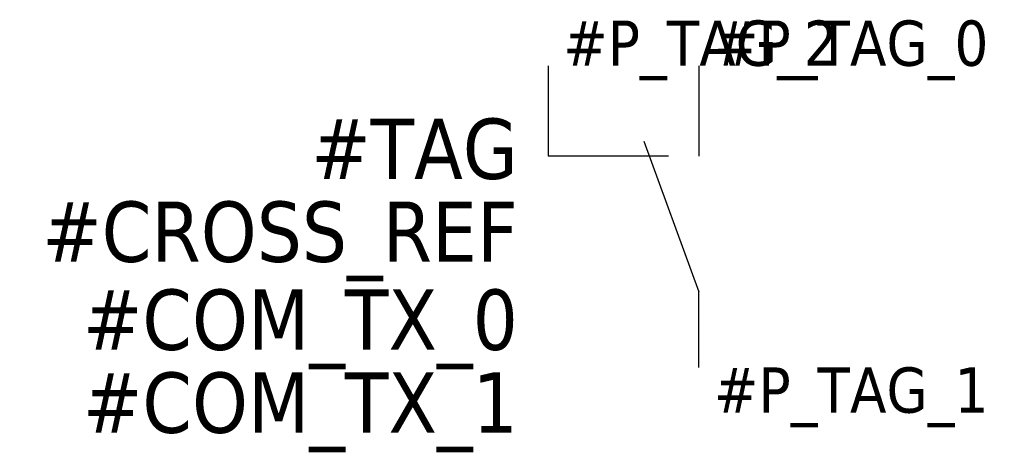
# Model space of a CAD drawing. Extents: x -17.5 to 15.1, y -12.5 to 1.5.
import ezdxf
from ezdxf.enums import TextEntityAlignment as Align

# ---------------------------------------------------------------- set-up
doc = ezdxf.new("R2010")
doc.units = 0
doc.header["$LTSCALE"] = 10
doc.layers.get('0').update_dxf_attribs({"linetype": 'CONTINUOUS'})
doc.styles.add('TAHOMA_STANDARD', font='txt')

msp = doc.modelspace()

# ---------------------------------------------------------------- linework, layer by layer
at = {"color": 0}
for p, q in [((0, 0), (0, -3)), ((5, 0), (5, -3)), ((3.18, -2.5), (5, -7.5)), ((4, -3), (0, -3)), ((5, -10), (5, -7.5))]:
    msp.add_line(p, q, dxfattribs=at)

# ---------------------------------------------------------------- texts
at = {"style": 'TAHOMA_STANDARD'}
for tag, p in [('#P_TAG_2', (0.5, 0)), ('#P_TAG_0', (5.5, 0))]:
    msp.add_attdef(tag, p, '', height=1.5, dxfattribs=at)
for tag, p in [('#TAG', (-1, -3.75)), ('#CROSS_REF', (-1, -6.5)), ('#COM_TX_0', (-1, -9.417)), ('#COM_TX_1', (-1, -12.167))]:
    msp.add_attdef(tag, text='', height=2, dxfattribs=at).set_placement(p, align=Align.RIGHT)
msp.add_attdef('#P_TAG_1', text='', height=1.5, dxfattribs=at).set_placement((5.5, -10), align=Align.TOP_LEFT)

doc.saveas('drawing.dxf')
